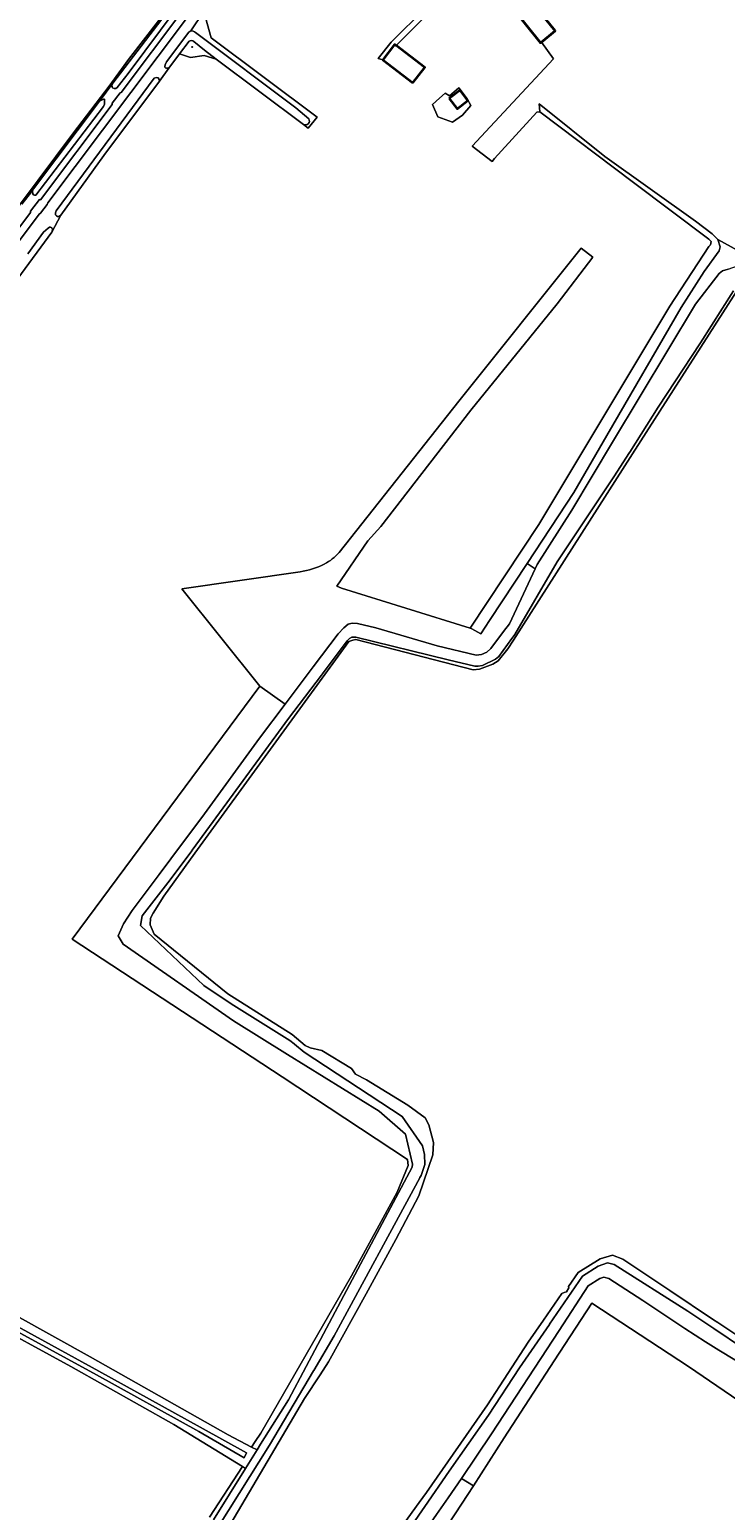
# Model space of a CAD drawing. Header units: metres. Extents: x 200176 to 205485, y 394066 to 399855.
# Tile 28 of 230: x 201330 to 201647, y 396936 to 397611. Entities that reach past the tile are written whole.
import ezdxf
from ezdxf.enums import TextEntityAlignment as Align

# ---------------------------------------------------------------- set-up
doc = ezdxf.new("R2010")
doc.units = ezdxf.units.M
doc.layers.get('0').update_dxf_attribs({"lineweight": 25})
for name, color, linetype, lineweight in [('B-WE-GR-BOS_LOOF-GV', 40, 'Continuous', 13), ('B-WE-GR-BOUWLAND-GV', 80, 'Continuous', 13), ('B-WE-GR-GRAS-GV', 60, 'Continuous', 13), ('B-WE-GR-HOUTWAL-GV', 40, 'Continuous', 13), ('B-WE-GW-TALUD_KRUIN-G', 90, 'Continuous', 18), ('B-WE-IE-HERDENKINGSMONUMENT-S', 7, 'Continuous', 25), ('B-WE-OG-BEBOUWING-GV', 7, 'Continuous', 35), ('B-WE-OG-TERREIN_ERF-GV', 7, 'Continuous', 18), ('B-WE-OG-TERREIN_ONBEGROEID-GV', 7, 'Continuous', 18), ('B-WE-OG-TOPOGRAFIE-T18', 10, 'Continuous', 18), ('B-WE-OG-WATER-GV', 130, 'Continuous', 18), ('B-WE-OG-WATER_GREPPEL-GV', 160, 'Continuous', 18), ('B-WE-OG-WATER_SLOOT-GV', 120, 'Continuous', 18), ('B-WE-OG-WEG-GV', 7, 'Continuous', 18), ('B-WE-VH-VERHARDING_ASFALT-GV', 252, 'Continuous', 18), ('B-WE-VH-VERHARDING_FUNDERING_ZAND-GV', 7, 'Continuous', 18)]:
    doc.layers.add(name, color=color, linetype=linetype, lineweight=lineweight)
doc.styles.add('NLCS-ISO-M20-T18', font='NLCS-ISO.ttf', dxfattribs={"height": 0.036})

# ---------------------------------------------------------------- blocks, each defined once
blk = doc.blocks.new('SIE-HERDENKINGSMONUMENT-SO')
for p, q in [((0, 0), (0, 0)), ((0, -1), (0, -1)), ((0, -1), (0, -1)), ((0, -1), (0, -1))]:
    blk.add_line(p, q)
for points in [[(0, 3, 0.261282), (0, 3, 0.261282), (0, 3), (-1, 0), (0, 0), (0, 0), (-1, 0), (-1, -1), (0, -1), (1, -1), (1, 0), (0, 0), (0, 0), (1, 0)], [(0, 2), (0, 2, 0.506874), (0, 2, -0.088901), (0, 2, -0.290904), (0, 2, -0.160204), (0, 2, -0.186725), (0, 2, -0.307903), (0, 2, -0.219717), (0, 2, -0.115145), (0, 2), (0, 2), (0, 2)], [(0, 2), (0, 2), (0, 2), (0, 2), (0, 2, -0.401268), (0, 2, -0.30754), (0, 2, -0.52959), (0, 2, 0.196508), (0, 2, 0.143294), (0, 2, 0.110337), (0, 2, -0.092857), (0, 2, -0.32743)], [(0, 2), (0, 2), (0, 2, 0.295857), (0, 2, -0.100217), (0, 2, 0.04658), (0, 2, -0.148312), (0, 2, -0.029319), (0, 2, 0.67171), (0, 2, 0.108339), (0, 2, 0.085642), (0, 2, 0.19392), (0, 2, -0.085966), (0, 2, 0.050198), (0, 2, -0.197871), (0, 2, 0.127107)]]:
    blk.add_lwpolyline(points, format="xyb", close=True)
for points in [[(0, 1), (0, 1), (0, 1), (0, 1), (0, 1), (0, 1), (0, 1), (0, 1), (0, 2), (0, 2), (0, 2), (0, 2), (0, 2), (0, 2), (0, 2), (0, 2), (0, 2), (0, 2), (0, 2), (0, 2), (0, 1), (0, 1), (0, 1), (0, 1), (0, 1), (0, 1), (0, 1), (0, 1), (0, 1), (0, 1), (0, 1), (0, 1), (0, 1), (0, 1)], [(0, 0), (0, -1), (0, -1), (0, -1), (0, 0)]]:
    blk.add_lwpolyline(points, close=True)
blk.add_circle((0, 2), 0.0212)

msp = doc.modelspace()

# ---------------------------------------------------------------- linework, layer by layer
at = {"layer": 'B-WE-GR-BOS_LOOF-GV', "flags": 128}
for points in [[(201452.991, 397364.253), (201399.093, 397356.423), (201434.608, 397312.127), (201446.094, 397303.878), (201458.893, 397320.895), (201470.275, 397336.027), (201472.848, 397338.677), (201474.872, 397340.388), (201476.761, 397340.826), (201479.113, 397340.619), (201487.456, 397338.688), (201515.458, 397330.555), (201533.221, 397326.299), (201535.733, 397326.606), (201538.166, 397327.658), (201539.86, 397329.282), (201545.742, 397337.004), (201548.445, 397340.553), (201560.137, 397365.538), (201556.553, 397368.096), (201539.349, 397341.992), (201535.433, 397336.05), (201531.315, 397338.266), (201530.458, 397338.532), (201471.89, 397356.732), (201469.642, 397357.711), (201483.865, 397378.352), (201489.693, 397384.953), (201530.844, 397437.913), (201570.153, 397486.397), (201586.393, 397507.721), (201581.096, 397511.756), (201525.402, 397442.023), (201470.811, 397373.061)], [(201648.162, 397502.128), (201645.551, 397501.412), (201644.081, 397500.171), (201633.283, 397486.227), (201595.451, 397423.335), (201576.787, 397392.309), (201561.082, 397367.559), (201560.137, 397365.538), (201548.445, 397340.553), (201545.742, 397337.004), (201539.86, 397329.282), (201538.166, 397327.658), (201535.733, 397326.606), (201533.221, 397326.299), (201515.458, 397330.555), (201487.456, 397338.688), (201479.113, 397340.619), (201476.761, 397340.826), (201474.872, 397340.388), (201472.848, 397338.677), (201470.275, 397336.027), (201458.893, 397320.895), (201446.094, 397303.878), (201434.454, 397288.403), (201408.12, 397252.316), (201399.358, 397240.566), (201388.737, 397226.325), (201376.326, 397209.931), (201372.435, 397203.868), (201370.017, 397198.277), (201372.338, 397194.592), (201422.581, 397159.621), (201447.196, 397144.325), (201488.938, 397118.385), (201500.994, 397108.028), (201504.139, 397094.288), (201504.056, 397092.963), (201502.833, 397090.662), (201475.53, 397039.282), (201455.723, 397002.128), (201447.624, 396986.935), (201434.912, 396966.616), (201433.303, 396964.044), (201428.025, 396955.608), (201413.41, 396932.248)], [(201406.429, 396914.458), (201439.035, 396966.244), (201459.047, 397000.113), (201459.156, 397000.297), (201468.5, 397016.111), (201507.543, 397088.054), (201507.589, 397088.139), (201508.131, 397089.138), (201509.893, 397094.151), (201509.698, 397098.759), (201508.836, 397102.585), (201499.486, 397115.997), (201454.754, 397145.362), (201450.408, 397148.951), (201450.185, 397149.135), (201448.281, 397150.708), (201421.586, 397167.347), (201408.987, 397175.767), (201380.164, 397203.053), (201380.907, 397207.482), (201393.738, 397223.847), (201403.547, 397237.142), (201403.69, 397237.336), (201417.931, 397256.639), (201447.636, 397297.382), (201462.639, 397317.143), (201463.09, 397317.736), (201474.463, 397332.715), (201475.403, 397333.845), (201476.467, 397334.39), (201478.408, 397334.517), (201520.403, 397324.142), (201532.656, 397321.236), (201534.155, 397321.247), (201536.093, 397321.609), (201542.071, 397324.418), (201543.646, 397325.598), (201549.443, 397333.787), (201549.626, 397334.045), (201550.82, 397335.732), (201570.19, 397368.839), (201596.058, 397407.484), (201603.173, 397418.688), (201603.252, 397418.812), (201616.245, 397439.274), (201635.55, 397468.593), (201650.571, 397492.249)]]:
    msp.add_lwpolyline(points, dxfattribs=at)
at = {"layer": 'B-WE-GR-BOS_LOOF-GV'}
for points in [[(201470.811, 397373.061, -0.0865102), (201463.981, 397367.773)], [(201463.981, 397367.773, -0.087696), (201452.991, 397364.253)]]:
    msp.add_lwpolyline(points, format="xyb", dxfattribs=at)
at = {"layer": 'B-WE-GR-BOUWLAND-GV', "flags": 128}
for points in [[(201470.811, 397373.061), (201525.402, 397442.023), (201581.096, 397511.756), (201586.393, 397507.721), (201570.153, 397486.397), (201530.844, 397437.913), (201489.693, 397384.953), (201483.865, 397378.352), (201469.642, 397357.711), (201471.89, 397356.732), (201530.458, 397338.532), (201561.825, 397385.826), (201621.582, 397485.25), (201639.274, 397512.525), (201640.045, 397513.291), (201640.335, 397514.846), (201639.307, 397515.89), (201604.913, 397541.703), (201562.222, 397573.87), (201560.941, 397573.732), (201541.558, 397552.641), (201540.543, 397551.303), (201531.458, 397558.198), (201568.432, 397598.088), (201562.986, 397605.677), (201562.608, 397605.371), (201548.909, 397622.336)], [(201514.477, 397621.821), (201496.723, 397604.048), (201509.792, 397594.091), (201504.432, 397587.055), (201490.696, 397597.52), (201488.624, 397598.156), (201494.475, 397605.632), (201510.158, 397621.052)], [(201409.02, 397619.669), (201412.362, 397607.547), (201460.741, 397571.515), (201456.7, 397566.438), (201454.521, 397568.145), (201414.745, 397597.91), (201409.253, 397599.484), (201402.907, 397598.634), (201397.996, 397600.291), (201393.121, 397593.794), (201388.824, 397587.918), (201363.412, 397553.96), (201343.885, 397526.757), (201339.792, 397519.065), (201308.582, 397476.857)], [(201430.766, 396965.378), (201432.409, 396967.832), (201435.026, 396971.738), (201476.37, 397043.361), (201497.152, 397081.477), (201502.264, 397093.74), (201501.878, 397096.435), (201444.737, 397134.047), (201349.015, 397196.806), (201434.608, 397312.127), (201399.093, 397356.423), (201452.991, 397364.253)], [(201156.751, 397099.275), (201187.657, 397087.21), (201210.479, 397077.991), (201227.987, 397070.405), (201247.858, 397062.549), (201268.18, 397053.601), (201290.334, 397042.618), (201306.006, 397034.843), (201357.152, 397006.495), (201420.087, 396970.992), (201430.766, 396965.378)], [(201672.129, 396973.314), (201629.994, 397002.128), (201585.992, 397030.942), (201568.81, 397004.649), (201546.012, 396969.582), (201532.051, 396947.711), (201529.511, 396943.732), (201517.547, 396925.725)]]:
    msp.add_lwpolyline(points, dxfattribs=at)
msp.add_lwpolyline([(201529.203, 397579.753), (201530.791, 397576.784), (201526.954, 397572.419), (201522.48, 397569.114), (201515.742, 397571.645), (201513.296, 397577.16), (201516.584, 397580.08), (201519.17, 397582.377), (201521.133, 397581.208), (201525.366, 397584.78)], close=True, dxfattribs=at)
at = {"layer": 'B-WE-GR-BOUWLAND-GV'}
for points in [[(201463.981, 397367.773, 0.0865102), (201470.811, 397373.061)], [(201452.991, 397364.253, 0.087696), (201463.981, 397367.773)]]:
    msp.add_lwpolyline(points, format="xyb", dxfattribs=at)
at = {"layer": 'B-WE-GR-GRAS-GV', "flags": 128}
for points in [[(201326.038, 397531.757), (201331.007, 397538.217), (201331.397, 397538.823), (201361.44, 397578.741), (201367.552, 397586.992), (201395.442, 397623.328)], [(201389.386, 397616.758), (201374.75, 397597.747), (201365.869, 397585.616), (201349.623, 397564.241), (201333.459, 397542.773), (201314.102, 397516.884)], [(201402.302, 397606.029), (201397.996, 397600.291)], [(201397.996, 397600.291), (201402.907, 397598.634), (201409.253, 397599.484), (201414.745, 397597.91), (201409.33, 397601.962), (201404.561, 397605.918)], [(201667.308, 396995.346), (201643.926, 397009.492), (201637.827, 397013.339), (201628.351, 397019.316), (201609.222, 397032.194), (201593.756, 397042.112), (201591.522, 397042.787), (201589.577, 397042.12), (201584.371, 397038.823), (201571.065, 397018.465), (201540.302, 396971.4), (201526.478, 396950.961), (201532.051, 396947.711), (201546.012, 396969.582), (201568.81, 397004.649), (201585.992, 397030.942), (201629.994, 397002.128), (201672.129, 396973.314)], [(201411.669, 396933.459), (201426.705, 396956.416), (201395.337, 396975.622), (201348.462, 397002.112), (201307.694, 397024.24)], [(201413.41, 396932.248), (201428.025, 396955.608), (201426.705, 396956.416), (201411.669, 396933.459)]]:
    msp.add_lwpolyline(points, dxfattribs=at)
at = {"layer": 'B-WE-GR-GRAS-GV'}
msp.add_lwpolyline([(201404.561, 397605.918, 0.3190728), (201402.302, 397606.029)], format="xyb", dxfattribs=at)
at = {"layer": 'B-WE-GR-GRAS-GV', "flags": 128}
for points in [[(201526.954, 397572.419), (201530.791, 397576.784), (201529.203, 397579.753), (201525.366, 397584.78), (201521.133, 397581.208), (201519.17, 397582.377), (201516.584, 397580.08), (201513.296, 397577.16), (201515.742, 397571.645), (201522.48, 397569.114)], [(201520.93, 397580.025), (201525.87, 397583.769), (201529.478, 397579.008), (201524.538, 397575.264)], [(201591.843, 397553.551), (201562.017, 397577.584), (201562.222, 397573.87), (201604.913, 397541.703), (201639.307, 397515.89), (201640.335, 397514.846), (201640.045, 397513.291), (201639.274, 397512.525), (201621.582, 397485.25), (201561.825, 397385.826), (201530.458, 397338.532), (201531.315, 397338.266), (201535.433, 397336.05), (201539.349, 397341.992), (201556.553, 397368.096), (201577.844, 397400.401), (201592.848, 397426.304), (201626.716, 397484.773), (201637.271, 397501.099), (201643.984, 397510.523), (201644.501, 397512.367), (201643.382, 397515.726), (201640.836, 397518.238), (201633.193, 397524.005)], [(201658.674, 397507.368), (201643.382, 397515.726), (201644.501, 397512.367), (201643.984, 397510.523), (201637.271, 397501.099), (201626.716, 397484.773), (201592.848, 397426.304), (201577.844, 397400.401), (201556.553, 397368.096), (201560.137, 397365.538), (201561.082, 397367.559), (201576.787, 397392.309), (201595.451, 397423.335), (201633.283, 397486.227), (201644.081, 397500.171), (201645.551, 397501.412), (201648.162, 397502.128), (201655.372, 397504.73)], [(201408.12, 397252.316), (201434.454, 397288.403), (201446.094, 397303.878), (201434.608, 397312.127), (201349.015, 397196.806), (201444.737, 397134.047), (201501.878, 397096.435), (201502.264, 397093.74), (201497.152, 397081.477), (201476.37, 397043.361), (201435.026, 396971.738), (201432.409, 396967.832), (201430.766, 396965.378), (201433.303, 396964.044), (201434.912, 396966.616), (201447.624, 396986.935), (201455.723, 397002.128), (201475.53, 397039.282), (201502.833, 397090.662), (201504.056, 397092.963), (201504.139, 397094.288), (201500.994, 397108.028), (201488.938, 397118.385), (201447.196, 397144.325), (201422.581, 397159.621), (201372.338, 397194.592), (201370.017, 397198.277), (201372.435, 397203.868), (201376.326, 397209.931), (201388.737, 397226.325), (201399.358, 397240.566)]]:
    msp.add_lwpolyline(points, close=True, dxfattribs=at)
at = {"layer": 'B-WE-GR-HOUTWAL-GV', "flags": 128}
for points in [[(201490.696, 397597.52), (201496.056, 397604.556), (201496.723, 397604.048), (201514.477, 397621.821), (201512.863, 397621.341), (201510.158, 397621.052), (201494.475, 397605.632), (201488.624, 397598.156)], [(201490.097, 396898.762), (201493.649, 396896.279), (201503.439, 396908.807), (201517.547, 396925.725), (201529.511, 396943.732), (201532.051, 396947.711), (201526.478, 396950.961), (201520.531, 396942.168), (201515.209, 396934.577)]]:
    msp.add_lwpolyline(points, close=True, dxfattribs=at)
for points in [[(201454.521, 397568.145), (201456.7, 397566.438), (201460.741, 397571.515), (201412.362, 397607.547), (201409.02, 397619.669), (201403.138, 397610.729)], [(201405.195, 397610.002), (201451.032, 397575.695), (201456.937, 397570.631)], [(201655.2, 397010.321), (201641.641, 397019.385), (201641.618, 397019.4), (201629.773, 397027.318), (201596.116, 397048.57), (201593.083, 397049.308), (201588.857, 397047.778), (201581.788, 397043.267), (201566.696, 397021.321), (201566.658, 397021.266), (201553.003, 397001.411), (201538.836, 396979.949), (201520.978, 396954.417), (201509.844, 396938.315), (201485.066, 396902.483)], [(201515.209, 396934.577), (201520.531, 396942.168), (201526.478, 396950.961), (201540.302, 396971.4), (201571.065, 397018.465), (201584.371, 397038.823), (201589.577, 397042.12), (201591.522, 397042.787), (201593.756, 397042.112), (201609.222, 397032.194), (201628.351, 397019.316), (201637.827, 397013.339), (201643.926, 397009.492), (201667.308, 396995.346)]]:
    msp.add_lwpolyline(points, dxfattribs=at)
at = {"layer": 'B-WE-GR-HOUTWAL-GV'}
for points in [[(201403.138, 397610.729, -0.226107), (201405.195, 397610.002)], [(201456.937, 397570.631, -0.770684), (201454.521, 397568.145)]]:
    msp.add_lwpolyline(points, format="xyb", dxfattribs=at)
at = {"layer": 'B-WE-GW-TALUD_KRUIN-G', "flags": 128}
for points in [[(201531.315, 397338.266), (201535.433, 397336.05), (201539.349, 397341.992), (201556.553, 397368.096), (201577.844, 397400.401), (201592.848, 397426.304), (201626.716, 397484.773), (201637.271, 397501.099), (201643.984, 397510.523), (201644.501, 397512.367), (201643.382, 397515.726), (201640.836, 397518.238), (201633.193, 397524.005), (201591.843, 397553.551), (201562.017, 397577.584)], [(201648.162, 397502.128), (201645.551, 397501.412), (201644.081, 397500.171), (201633.283, 397486.227), (201595.451, 397423.335), (201576.787, 397392.309), (201561.082, 397367.559), (201560.137, 397365.538), (201548.445, 397340.553), (201545.742, 397337.004), (201539.86, 397329.282), (201538.166, 397327.658), (201535.733, 397326.606), (201533.221, 397326.299), (201515.458, 397330.555), (201487.456, 397338.688), (201479.113, 397340.619), (201476.761, 397340.826), (201474.872, 397340.388), (201472.848, 397338.677), (201470.275, 397336.027), (201458.893, 397320.895), (201446.094, 397303.878), (201434.454, 397288.403), (201408.12, 397252.316), (201399.358, 397240.566), (201388.737, 397226.325), (201376.326, 397209.931), (201372.435, 397203.868), (201370.017, 397198.277), (201372.338, 397194.592), (201422.581, 397159.621), (201447.196, 397144.325), (201488.938, 397118.385), (201500.994, 397108.028), (201504.139, 397094.288), (201504.056, 397092.963), (201502.833, 397090.662), (201475.53, 397039.282), (201455.723, 397002.128), (201447.624, 396986.935), (201434.912, 396966.616), (201433.303, 396964.044), (201428.025, 396955.608), (201413.41, 396932.248)], [(201427.401, 396801.54), (201421.647, 396806.471), (201422.648, 396809.736), (201431.76, 396821.801), (201457.905, 396853.075), (201458.887, 396854.25), (201490.097, 396898.762), (201515.209, 396934.577), (201520.531, 396942.168), (201526.478, 396950.961), (201540.302, 396971.4), (201571.065, 397018.465), (201584.371, 397038.823), (201589.577, 397042.12), (201591.522, 397042.787), (201593.756, 397042.112), (201609.222, 397032.194), (201628.351, 397019.316), (201637.827, 397013.339), (201643.926, 397009.492), (201667.308, 396995.346)]]:
    msp.add_lwpolyline(points, dxfattribs=at)
at = {"layer": 'B-WE-OG-BEBOUWING-GV', "flags": 128}
for points in [[(201549.004, 397622.413), (201548.909, 397622.336), (201562.608, 397605.371), (201562.986, 397605.677), (201569.301, 397610.777), (201555.602, 397627.741)], [(201504.432, 397587.055), (201509.792, 397594.091), (201496.723, 397604.048), (201496.056, 397604.556), (201490.696, 397597.52)], [(201520.93, 397580.025), (201524.538, 397575.264), (201529.478, 397579.008), (201525.87, 397583.769)]]:
    msp.add_lwpolyline(points, close=True, dxfattribs=at)
at = {"layer": 'B-WE-OG-TERREIN_ERF-GV', "flags": 128}
msp.add_lwpolyline([(201555.602, 397627.741), (201569.301, 397610.777), (201562.986, 397605.677), (201568.432, 397598.088), (201531.458, 397558.198), (201540.543, 397551.303), (201541.558, 397552.641), (201560.941, 397573.732), (201562.222, 397573.87), (201562.017, 397577.584), (201591.843, 397553.551), (201633.193, 397524.005), (201640.836, 397518.238), (201643.382, 397515.726), (201658.674, 397507.368), (201669.006, 397515.62), (201693.103, 397536.684), (201708.849, 397552.313), (201717.631, 397560.094), (201737.722, 397570.544), (201735.705, 397571.876), (201686.427, 397604.421), (201677.478, 397610.331), (201654.844, 397632.08)], dxfattribs=at)
at = {"layer": 'B-WE-OG-TERREIN_ONBEGROEID-GV', "flags": 128}
msp.add_lwpolyline([(201278.038, 397618.521), (201291.087, 397601.266), (201282.867, 397594.84), (201305.242, 397567.562), (201289.632, 397546.156), (201288.536, 397535.752), (201290.316, 397524.936), (201293.603, 397519.186), (201307.1, 397507.774), (201314.102, 397516.884), (201333.459, 397542.773), (201349.623, 397564.241), (201365.869, 397585.616), (201374.75, 397597.747), (201389.386, 397616.758)], dxfattribs=at)
at = {"layer": 'B-WE-OG-WATER-GV', "flags": 128}
for points in [[(201651.971, 397492.042), (201604.581, 397417.968), (201550.324, 397333.163), (201547.717, 397329.088), (201543.236, 397323.648), (201540.867, 397322.201), (201534.735, 397319.901), (201531.934, 397319.577), (201478.395, 397333.409), (201476.947, 397333.166), (201475.215, 397332.435), (201405.01, 397236.063), (201395.482, 397222.983), (201390.882, 397216.443), (201385.9, 397208.697), (201384.674, 397206.467), (201384.586, 397203.37), (201386.35, 397199.095), (201420.027, 397171.882), (201449.262, 397153.319), (201455.334, 397148.37), (201457.536, 397147.241), (201462.806, 397146.119), (201476.438, 397137.904), (201478.269, 397135.366), (201483.258, 397132.705), (201502.137, 397121.123), (201509.982, 397115.441), (201511.659, 397112.181), (201513.846, 397104.125), (201513.501, 397098.508), (201507.149, 397079.901), (201496.568, 397059.909), (201483.084, 397035.221), (201465.937, 397004.159), (201462.064, 396998.33), (201454.887, 396987.531), (201417.917, 396924.661)], [(201481.471, 396904.341), (201507.32, 396940.062), (201510.65, 396944.664), (201538.421, 396984.577), (201556.992, 397013.206), (201563.891, 397023.169), (201572.275, 397035.276), (201573.381, 397035.852), (201574.381, 397036.092), (201575.441, 397037.877), (201575.404, 397038.529), (201579.675, 397044.865), (201589.825, 397051.127), (201595.4, 397052.799), (201600.098, 397051.007), (201621.572, 397036.761), (201641.506, 397023.39), (201643.434, 397022.117), (201658.062, 397012.461)]]:
    msp.add_lwpolyline(points, dxfattribs=at)
at = {"layer": 'B-WE-OG-WATER_GREPPEL-GV', "flags": 128}
for points in [[(201367.552, 397586.992), (201367.114, 397585.888), (201367.461, 397584.893), (201368.225, 397584.504), (201368.933, 397584.509), (201369.48, 397585.037), (201374.477, 397591.366), (201396.82, 397621.264), (201397.05, 397622.158), (201396.993, 397622.918), (201396.674, 397623.441), (201396.043, 397623.647), (201395.442, 397623.328)], [(201363.412, 397553.96), (201388.824, 397587.918), (201388.688, 397588.678), (201388.264, 397589.305), (201387.475, 397589.588), (201386.455, 397589.188), (201341.695, 397528.71), (201341.438, 397527.895), (201341.443, 397527.003), (201341.84, 397526.507), (201342.288, 397526.169), (201342.997, 397526.174), (201343.885, 397526.757)], [(201331.007, 397538.217), (201330.985, 397537.508), (201331.123, 397536.565), (201331.31, 397536.068), (201331.81, 397535.835), (201332.412, 397535.97), (201363.293, 397576.313), (201363.732, 397577.391), (201363.829, 397578.651), (201363.718, 397579.595), (201363.272, 397579.592), (201362.329, 397579.271), (201361.44, 397578.741), (201331.397, 397538.823)]]:
    msp.add_lwpolyline(points, close=True, dxfattribs=at)
for points in [[(201403.138, 397610.729), (201402.276, 397610.146), (201391.974, 397596.594), (201391.38, 397595.278), (201391.332, 397594.517), (201391.388, 397593.94), (201392.019, 397593.708), (201392.413, 397593.71), (201393.121, 397593.794)], [(201456.937, 397570.631), (201451.032, 397575.695), (201405.195, 397610.002)], [(201393.121, 397593.794), (201397.996, 397600.291), (201402.302, 397606.029)], [(201404.561, 397605.918), (201409.33, 397601.962), (201414.745, 397597.91), (201454.521, 397568.145)], [(201308.582, 397476.857), (201339.792, 397519.065), (201340.02, 397520.194), (201339.727, 397521.006), (201339.121, 397521.317), (201338.701, 397521.366), (201337.996, 397520.863), (201335.909, 397519.013), (201328.863, 397509.129)]]:
    msp.add_lwpolyline(points, dxfattribs=at)
at = {"layer": 'B-WE-OG-WATER_GREPPEL-GV'}
for points in [[(201405.195, 397610.002, 0.226107), (201403.138, 397610.729)], [(201402.302, 397606.029, -0.3190728), (201404.561, 397605.918)], [(201454.521, 397568.145, 0.770684), (201456.937, 397570.631)]]:
    msp.add_lwpolyline(points, format="xyb", dxfattribs=at)
at = {"layer": 'B-WE-OG-WATER_SLOOT-GV', "flags": 128}
for points in [[(201650.571, 397492.249), (201635.55, 397468.593), (201616.245, 397439.274), (201603.252, 397418.812), (201603.173, 397418.688), (201596.058, 397407.484), (201570.19, 397368.839), (201550.82, 397335.732), (201549.626, 397334.045), (201549.443, 397333.787), (201543.646, 397325.598), (201542.071, 397324.418), (201536.093, 397321.609), (201534.155, 397321.247), (201532.656, 397321.236), (201520.403, 397324.142), (201478.408, 397334.517), (201476.467, 397334.39), (201475.403, 397333.845), (201474.463, 397332.715), (201463.09, 397317.736), (201462.639, 397317.143), (201447.636, 397297.382), (201417.931, 397256.639), (201403.69, 397237.336), (201403.547, 397237.142), (201393.738, 397223.847), (201380.907, 397207.482), (201380.164, 397203.053), (201408.987, 397175.767), (201421.586, 397167.347), (201448.281, 397150.708), (201450.185, 397149.135), (201450.408, 397148.951), (201454.754, 397145.362), (201499.486, 397115.997), (201508.836, 397102.585), (201509.698, 397098.759), (201509.893, 397094.151), (201508.131, 397089.138), (201507.589, 397088.139), (201507.543, 397088.054), (201468.5, 397016.111), (201459.156, 397000.297), (201459.047, 397000.113), (201439.035, 396966.244), (201406.429, 396914.458)], [(201417.917, 396924.661), (201454.887, 396987.531), (201462.064, 396998.33), (201465.937, 397004.159), (201483.084, 397035.221), (201496.568, 397059.909), (201507.149, 397079.901), (201513.501, 397098.508), (201513.846, 397104.125), (201511.659, 397112.181), (201509.982, 397115.441), (201502.137, 397121.123), (201483.258, 397132.705), (201478.269, 397135.366), (201476.438, 397137.904), (201462.806, 397146.119), (201457.536, 397147.241), (201455.334, 397148.37), (201449.262, 397153.319), (201420.027, 397171.882), (201386.35, 397199.095), (201384.586, 397203.37), (201384.674, 397206.467), (201385.9, 397208.697), (201390.882, 397216.443), (201395.482, 397222.983), (201405.01, 397236.063), (201475.215, 397332.435), (201476.947, 397333.166), (201478.395, 397333.409), (201531.934, 397319.577), (201534.735, 397319.901), (201540.867, 397322.201), (201543.236, 397323.648), (201547.717, 397329.088), (201550.324, 397333.163), (201604.581, 397417.968), (201651.971, 397492.042)], [(201658.062, 397012.461), (201643.434, 397022.117), (201641.506, 397023.39), (201621.572, 397036.761), (201600.098, 397051.007), (201595.4, 397052.799), (201589.825, 397051.127), (201579.675, 397044.865), (201575.404, 397038.529), (201575.441, 397037.877), (201574.381, 397036.092), (201573.381, 397035.852), (201572.275, 397035.276), (201563.891, 397023.169), (201556.992, 397013.206), (201538.421, 396984.577), (201510.65, 396944.664), (201507.32, 396940.062), (201481.471, 396904.341)], [(201485.066, 396902.483), (201509.844, 396938.315), (201520.978, 396954.417), (201538.836, 396979.949), (201553.003, 397001.411), (201566.658, 397021.266), (201566.696, 397021.321), (201581.788, 397043.267), (201588.857, 397047.778), (201593.083, 397049.308), (201596.116, 397048.57), (201629.773, 397027.318), (201641.618, 397019.4), (201641.641, 397019.385), (201655.2, 397010.321)]]:
    msp.add_lwpolyline(points, dxfattribs=at)
at = {"layer": 'B-WE-OG-WEG-GV', "flags": 128}
for points in [[(201279.722, 397460.983), (201330.072, 397527.957), (201329.948, 397528.588), (201334.074, 397533.909), (201334.567, 397533.848), (201367.255, 397577.245), (201367.303, 397577.772), (201370.845, 397582.523), (201371.33, 397582.644), (201399.404, 397620.115)], [(201400.65, 397615.81), (201337.855, 397532.42), (201337.569, 397531.631), (201334.517, 397527.675), (201333.992, 397527.29), (201280.603, 397456.236)], [(201396.82, 397621.264), (201374.477, 397591.366), (201369.48, 397585.037), (201368.933, 397584.509), (201368.225, 397584.504), (201367.461, 397584.893), (201367.114, 397585.888), (201367.552, 397586.992), (201361.44, 397578.741), (201362.329, 397579.271), (201363.272, 397579.592), (201363.718, 397579.595), (201363.829, 397578.651), (201363.732, 397577.391), (201363.293, 397576.313), (201332.412, 397535.97), (201331.81, 397535.835), (201331.31, 397536.068), (201331.123, 397536.565), (201330.985, 397537.508), (201331.007, 397538.217), (201326.038, 397531.757)], [(201328.863, 397509.129), (201335.909, 397519.013), (201337.996, 397520.863), (201338.701, 397521.366), (201339.121, 397521.317), (201339.727, 397521.006), (201340.02, 397520.194), (201339.792, 397519.065), (201343.885, 397526.757), (201342.997, 397526.174), (201342.288, 397526.169), (201341.84, 397526.507), (201341.443, 397527.003), (201341.438, 397527.895), (201341.695, 397528.71), (201386.455, 397589.188), (201387.475, 397589.588), (201388.264, 397589.305), (201388.688, 397588.678), (201388.824, 397587.918), (201393.121, 397593.794), (201392.413, 397593.71), (201392.019, 397593.708), (201391.388, 397593.94), (201391.332, 397594.517), (201391.38, 397595.278), (201391.974, 397596.594), (201402.276, 397610.146), (201403.138, 397610.729), (201409.02, 397619.669)], [(201292.844, 397036.895), (201305.468, 397030.397), (201317.974, 397023.676), (201361.153, 397000), (201407.306, 396974.352), (201428.559, 396962.765), (201427.383, 396960.489), (201406.841, 396972.403), (201360.132, 396998.332), (201317.265, 397021.646), (201304.655, 397028.378), (201292.006, 397035.037), (201274.449, 397043.422), (201256.757, 397051.519), (201206.377, 397072.824), (201199.379, 397075.783)], [(201307.694, 397024.24), (201348.462, 397002.112), (201395.337, 396975.622), (201426.705, 396956.416), (201428.025, 396955.608), (201433.303, 396964.044), (201430.766, 396965.378), (201420.087, 396970.992), (201357.152, 397006.495), (201306.006, 397034.843)]]:
    msp.add_lwpolyline(points, dxfattribs=at)
at = {"layer": 'B-WE-VH-VERHARDING_ASFALT-GV', "flags": 128}
for points in [[(201412.375, 397628.685), (201425.487, 397640.688), (201425.271, 397640.86), (201422.997, 397643.135), (201404.357, 397625.964), (201399.612, 397620.849), (201399.404, 397620.115), (201371.33, 397582.644), (201370.845, 397582.523), (201367.303, 397577.772), (201367.255, 397577.245), (201334.567, 397533.848), (201334.074, 397533.909), (201329.948, 397528.588), (201330.072, 397527.957), (201279.722, 397460.983)], [(201280.603, 397456.236), (201333.992, 397527.29), (201334.517, 397527.675), (201337.569, 397531.631), (201337.855, 397532.42), (201400.65, 397615.81)]]:
    msp.add_lwpolyline(points, dxfattribs=at)
at = {"layer": 'B-WE-VH-VERHARDING_FUNDERING_ZAND-GV', "flags": 128}
msp.add_lwpolyline([(201206.377, 397072.824), (201256.757, 397051.519), (201274.449, 397043.422), (201292.006, 397035.037), (201304.655, 397028.378), (201317.265, 397021.646), (201360.132, 396998.332), (201406.841, 396972.403), (201427.383, 396960.489), (201428.559, 396962.765), (201407.306, 396974.352), (201361.153, 397000), (201317.974, 397023.676), (201305.468, 397030.397), (201292.844, 397036.895)], dxfattribs=at)

# ---------------------------------------------------------------- block references
at = {"layer": 'B-WE-IE-HERDENKINGSMONUMENT-S', "xscale": 0.02, "yscale": 0.02, "zscale": 0.02}
msp.add_blockref('SIE-HERDENKINGSMONUMENT-SO', (201403.693, 397603.412), dxfattribs=at)

# ---------------------------------------------------------------- texts
at = {"layer": 'B-WE-OG-TOPOGRAFIE-T18', "style": 'NLCS-ISO-M20-T18'}
msp.add_text('De Kamp', height=0.036, rotation=53.1, dxfattribs=at).set_placement((201388.199, 397601.838), align=Align.MIDDLE)

doc.saveas('drawing.dxf')
